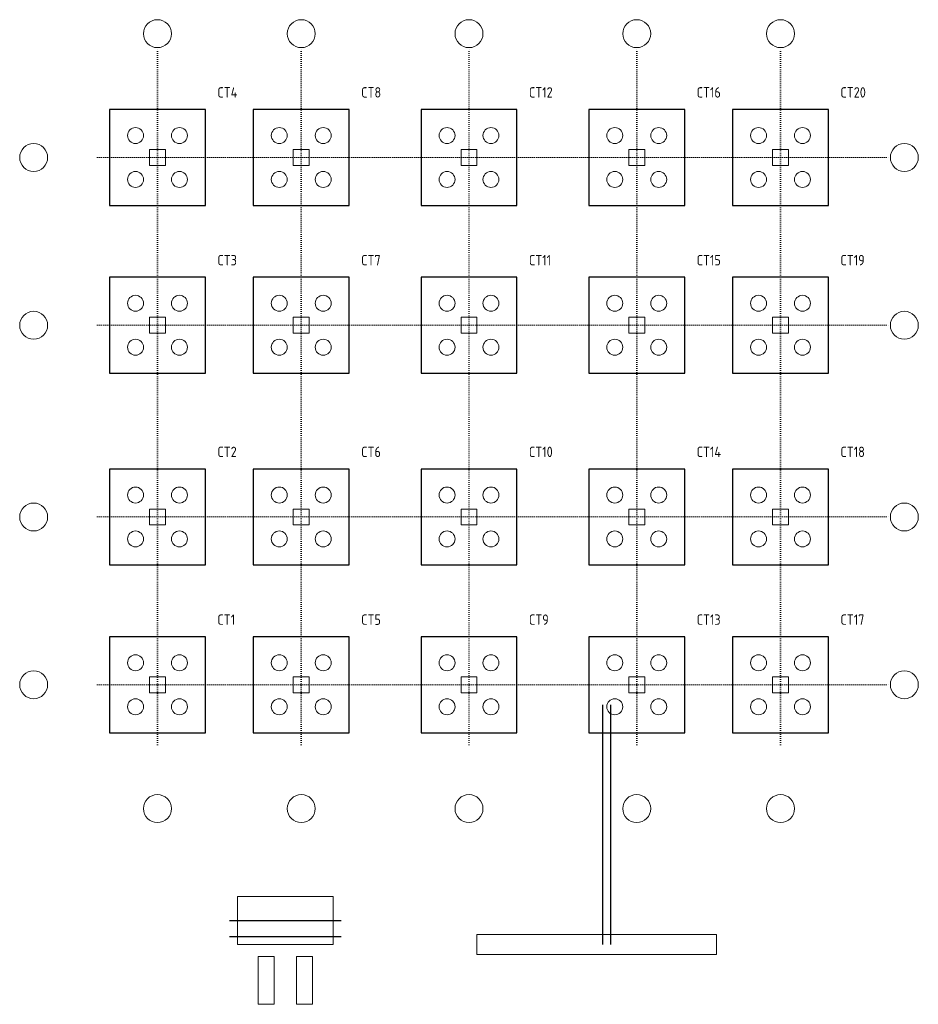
# Model space of a CAD drawing. Header units: millimetres. Extents: x -3450 to 19050, y -8000 to 16650.
import ezdxf

# ---------------------------------------------------------------- set-up
doc = ezdxf.new("R2010")
doc.units = ezdxf.units.MM
doc.header["$LTSCALE"] = 100
doc.linetypes.add('DOT', pattern=[0.508, 0, -0.508])
for name, color, linetype, lineweight in [('S-AXIS', 3, 'Continuous', 15), ('S-DETAIL', 7, 'Continuous', 15), ('S-DOTE', 253, 'DOT', 15), ('S-FOUND', 3, 'Continuous', 30), ('S-FOUND_INNER', 7, 'Continuous', 15), ('S-FOUND_REIN', 1, 'Continuous', 30), ('S-FOUND_TEXT', 7, 'Continuous', 15), ('S-PILE', 191, 'Continuous', 15)]:
    doc.layers.add(name, color=color, linetype=linetype, lineweight=lineweight)
doc.styles.get("Standard").update_dxf_attribs({"font": 'GBENOR', "bigfont": 'GBCBIG'})

msp = doc.modelspace()

# ---------------------------------------------------------------- linework, layer by layer
at = {"layer": 'S-AXIS'}
for centre in [(0, 16300), (3600, 16300), (7800, 16300), (12000, 16300), (15600, 16300), (-3100, 13200), (18700, 13200), (-3100, 9000), (18700, 9000), (-3100, 4200), (18700, 4200), (-3100, 0), (18700, 0), (0, -3100), (3600, -3100), (7800, -3100), (12000, -3100), (15600, -3100)]:
    msp.add_circle(centre, 350, dxfattribs=at)
at = {"layer": 'S-DETAIL'}
for p, q in [((4400, -5300), (2000, -5300)), ((2000, -5300), (2000, -6500)), ((4400, -6500), (4400, -5300)), ((2000, -6500), (4400, -6500))]:
    msp.add_line(p, q, dxfattribs=at)
at = {"layer": 'S-DOTE'}
for p, q in [((0, -1500), (0, 15950)), ((3600, -1500), (3600, 15950)), ((7800, -1500), (7800, 15950)), ((12000, -1500), (12000, 15950)), ((15600, -1500), (15600, 15950)), ((-1500, 13200), (18350, 13200)), ((-1500, 9000), (18350, 9000)), ((-1500, 4200), (18350, 4200)), ((-1500, 0), (18350, 0))]:
    msp.add_line(p, q, dxfattribs=at)
at = {"layer": 'S-FOUND'}
for p, q in [((1200, 14400), (-1200, 14400)), ((-1200, 14400), (-1200, 12000)), ((1200, 12000), (1200, 14400)), ((4800, 14400), (2400, 14400)), ((2400, 14400), (2400, 12000)), ((4800, 12000), (4800, 14400)), ((9000, 14400), (6600, 14400)), ((6600, 14400), (6600, 12000)), ((9000, 12000), (9000, 14400)), ((13200, 14400), (10800, 14400)), ((10800, 14400), (10800, 12000)), ((13200, 12000), (13200, 14400)), ((16800, 14400), (14400, 14400)), ((14400, 14400), (14400, 12000)), ((16800, 12000), (16800, 14400)), ((-1200, 12000), (1200, 12000)), ((2400, 12000), (4800, 12000)), ((6600, 12000), (9000, 12000)), ((10800, 12000), (13200, 12000)), ((14400, 12000), (16800, 12000)), ((1200, 10200), (-1200, 10200)), ((-1200, 10200), (-1200, 7800)), ((1200, 7800), (1200, 10200)), ((4800, 10200), (2400, 10200)), ((2400, 10200), (2400, 7800)), ((4800, 7800), (4800, 10200)), ((9000, 10200), (6600, 10200)), ((6600, 10200), (6600, 7800)), ((9000, 7800), (9000, 10200)), ((13200, 10200), (10800, 10200)), ((10800, 10200), (10800, 7800)), ((13200, 7800), (13200, 10200)), ((16800, 10200), (14400, 10200)), ((14400, 10200), (14400, 7800)), ((16800, 7800), (16800, 10200)), ((-1200, 7800), (1200, 7800)), ((2400, 7800), (4800, 7800)), ((6600, 7800), (9000, 7800)), ((10800, 7800), (13200, 7800)), ((14400, 7800), (16800, 7800)), ((1200, 5400), (-1200, 5400)), ((-1200, 5400), (-1200, 3000)), ((1200, 3000), (1200, 5400)), ((4800, 5400), (2400, 5400)), ((2400, 5400), (2400, 3000)), ((4800, 3000), (4800, 5400)), ((9000, 5400), (6600, 5400)), ((6600, 5400), (6600, 3000)), ((9000, 3000), (9000, 5400)), ((13200, 5400), (10800, 5400)), ((10800, 5400), (10800, 3000)), ((13200, 3000), (13200, 5400)), ((16800, 5400), (14400, 5400)), ((14400, 5400), (14400, 3000)), ((16800, 3000), (16800, 5400)), ((-1200, 3000), (1200, 3000)), ((2400, 3000), (4800, 3000)), ((6600, 3000), (9000, 3000)), ((10800, 3000), (13200, 3000)), ((14400, 3000), (16800, 3000)), ((1200, 1200), (-1200, 1200)), ((-1200, 1200), (-1200, -1200)), ((1200, -1200), (1200, 1200)), ((4800, 1200), (2400, 1200)), ((2400, 1200), (2400, -1200)), ((4800, -1200), (4800, 1200)), ((9000, 1200), (6600, 1200)), ((6600, 1200), (6600, -1200)), ((9000, -1200), (9000, 1200)), ((13200, 1200), (10800, 1200)), ((10800, 1200), (10800, -1200)), ((13200, -1200), (13200, 1200)), ((16800, 1200), (14400, 1200)), ((14400, 1200), (14400, -1200)), ((16800, -1200), (16800, 1200)), ((-1200, -1200), (1200, -1200)), ((2400, -1200), (4800, -1200)), ((6600, -1200), (9000, -1200)), ((10800, -1200), (13200, -1200)), ((14400, -1200), (16800, -1200))]:
    msp.add_line(p, q, dxfattribs=at)
at = {"layer": 'S-FOUND_INNER'}
for p, q in [((200, 13400), (-200, 13400)), ((-200, 13400), (-200, 13000)), ((200, 13000), (200, 13400)), ((3800, 13400), (3400, 13400)), ((3400, 13400), (3400, 13000)), ((3800, 13000), (3800, 13400)), ((8000, 13400), (7600, 13400)), ((7600, 13400), (7600, 13000)), ((8000, 13000), (8000, 13400)), ((12200, 13400), (11800, 13400)), ((11800, 13400), (11800, 13000)), ((12200, 13000), (12200, 13400)), ((15800, 13400), (15400, 13400)), ((15400, 13400), (15400, 13000)), ((15800, 13000), (15800, 13400)), ((-200, 13000), (200, 13000)), ((3400, 13000), (3800, 13000)), ((7600, 13000), (8000, 13000)), ((11800, 13000), (12200, 13000)), ((15400, 13000), (15800, 13000)), ((200, 9200), (-200, 9200)), ((-200, 9200), (-200, 8800)), ((200, 8800), (200, 9200)), ((3800, 9200), (3400, 9200)), ((3400, 9200), (3400, 8800)), ((3800, 8800), (3800, 9200)), ((8000, 9200), (7600, 9200)), ((7600, 9200), (7600, 8800)), ((8000, 8800), (8000, 9200)), ((12200, 9200), (11800, 9200)), ((11800, 9200), (11800, 8800)), ((12200, 8800), (12200, 9200)), ((15800, 9200), (15400, 9200)), ((15400, 9200), (15400, 8800)), ((15800, 8800), (15800, 9200)), ((-200, 8800), (200, 8800)), ((3400, 8800), (3800, 8800)), ((7600, 8800), (8000, 8800)), ((11800, 8800), (12200, 8800)), ((15400, 8800), (15800, 8800)), ((200, 4400), (-200, 4400)), ((-200, 4400), (-200, 4000)), ((200, 4000), (200, 4400)), ((3800, 4400), (3400, 4400)), ((3400, 4400), (3400, 4000)), ((3800, 4000), (3800, 4400)), ((8000, 4400), (7600, 4400)), ((7600, 4400), (7600, 4000)), ((8000, 4000), (8000, 4400)), ((12200, 4400), (11800, 4400)), ((11800, 4400), (11800, 4000)), ((12200, 4000), (12200, 4400)), ((15800, 4400), (15400, 4400)), ((15400, 4400), (15400, 4000)), ((15800, 4000), (15800, 4400)), ((-200, 4000), (200, 4000)), ((3400, 4000), (3800, 4000)), ((7600, 4000), (8000, 4000)), ((11800, 4000), (12200, 4000)), ((15400, 4000), (15800, 4000)), ((200, 200), (-200, 200)), ((-200, 200), (-200, -200)), ((200, -200), (200, 200)), ((3800, 200), (3400, 200)), ((3400, 200), (3400, -200)), ((3800, -200), (3800, 200)), ((8000, 200), (7600, 200)), ((7600, 200), (7600, -200)), ((8000, -200), (8000, 200)), ((12200, 200), (11800, 200)), ((11800, 200), (11800, -200)), ((12200, -200), (12200, 200)), ((15800, 200), (15400, 200)), ((15400, 200), (15400, -200)), ((15800, -200), (15800, 200)), ((-200, -200), (200, -200)), ((3400, -200), (3800, -200)), ((7600, -200), (8000, -200)), ((11800, -200), (12200, -200)), ((15400, -200), (15800, -200))]:
    msp.add_line(p, q, dxfattribs=at)
at = {"layer": 'S-FOUND_REIN'}
for p, q in [((11150, -6500), (11150, -500)), ((11350, -6500), (11350, -500)), ((1800, -5900), (4600, -5900)), ((1800, -6300), (4600, -6300))]:
    msp.add_line(p, q, dxfattribs=at)
at = {"layer": 'S-PILE'}
for p, q in [((14000, -6250), (8000, -6250)), ((8000, -6250), (8000, -6750)), ((14000, -6750), (14000, -6250)), ((2920, -6800), (2520, -6800)), ((2520, -6800), (2520, -8000)), ((2920, -8000), (2920, -6800)), ((3880, -6800), (3480, -6800)), ((3480, -6800), (3480, -8000)), ((3880, -8000), (3880, -6800)), ((8000, -6750), (14000, -6750)), ((2520, -8000), (2920, -8000)), ((3480, -8000), (3880, -8000))]:
    msp.add_line(p, q, dxfattribs=at)
for centre in [(-550, 13750), (550, 13750), (3050, 13750), (4150, 13750), (7250, 13750), (8350, 13750), (11450, 13750), (12550, 13750), (15050, 13750), (16150, 13750), (-550, 12650), (550, 12650), (3050, 12650), (4150, 12650), (7250, 12650), (8350, 12650), (11450, 12650), (12550, 12650), (15050, 12650), (16150, 12650), (-550, 9550), (550, 9550), (3050, 9550), (4150, 9550), (7250, 9550), (8350, 9550), (11450, 9550), (12550, 9550), (15050, 9550), (16150, 9550), (-550, 8450), (550, 8450), (3050, 8450), (4150, 8450), (7250, 8450), (8350, 8450), (11450, 8450), (12550, 8450), (15050, 8450), (16150, 8450), (-550, 4750), (550, 4750), (3050, 4750), (4150, 4750), (7250, 4750), (8350, 4750), (11450, 4750), (12550, 4750), (15050, 4750), (16150, 4750), (-550, 3650), (550, 3650), (3050, 3650), (4150, 3650), (7250, 3650), (8350, 3650), (11450, 3650), (12550, 3650), (15050, 3650), (16150, 3650), (-550, 550), (550, 550), (3050, 550), (4150, 550), (7250, 550), (8350, 550), (11450, 550), (12550, 550), (15050, 550), (16150, 550), (-550, -550), (550, -550), (3050, -550), (4150, -550), (7250, -550), (8350, -550), (11450, -550), (12550, -550), (15050, -550), (16150, -550)]:
    msp.add_circle(centre, 200, dxfattribs=at)

# ---------------------------------------------------------------- texts
at = {"layer": 'S-FOUND_TEXT'}
for s, p in [('CT4', (1500, 14700)), ('CT8', (5100, 14700)), ('CT12', (9300, 14700)), ('CT16', (13500, 14700)), ('CT20', (17100, 14700)), ('CT3', (1500, 10500)), ('CT7', (5100, 10500)), ('CT11', (9300, 10500)), ('CT15', (13500, 10500)), ('CT19', (17100, 10500)), ('CT2', (1500, 5700)), ('CT6', (5100, 5700)), ('CT10', (9300, 5700)), ('CT14', (13500, 5700)), ('CT18', (17100, 5700)), ('CT1', (1500, 1500)), ('CT5', (5100, 1500)), ('CT9', (9300, 1500)), ('CT13', (13500, 1500)), ('CT17', (17100, 1500))]:
    msp.add_text(s, height=260, dxfattribs=at).set_placement(p)

doc.saveas('drawing.dxf')
